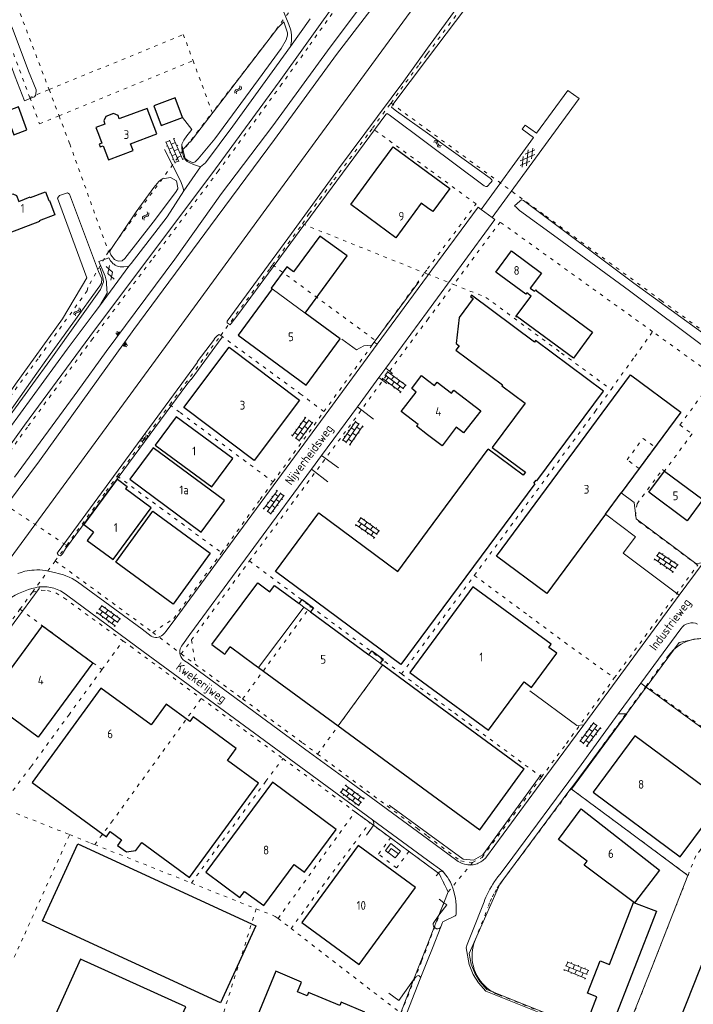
# Model space of a CAD drawing. Header units: metres. Extents: x 64961 to 73789, y 403835 to 410663.
# Tile 71 of 135: x 70883 to 71076, y 404028 to 404309. Entities that reach past the tile are written whole.
import ezdxf

# ---------------------------------------------------------------- set-up
doc = ezdxf.new("R2010")
doc.units = ezdxf.units.M
doc.linetypes.add('PERCEELGRENS', pattern=[2.5, 1, -1.5])
for name, color, linetype, lineweight in [('B-GEO-OG-GEBOUW_bijgebouw-G', 2, 'Continuous', 25), ('B-GEO-OG-GEBOUW_hoofdgebouw-G', 2, 'Continuous', 25), ('B-GEO-OG-GEBOUW_huisnr-T', 6, 'Continuous', 25), ('B-GEO-OG-GEBOUW_overopstal-G', 253, 'Continuous', 0), ('B-GEO-OG-GRENS_perceel-G', 253, 'PERCEELGRENS', 0), ('B-GEO-OG-HEK-G', 253, 'WZE_AFRASTERING', 0), ('B-GEO-OG-KUNSTWERK-G', 253, 'Continuous', 0), ('B-GEO-OG-OVLIJNOBJ-G', 253, 'Continuous', 0), ('B-GEO-OG-RASTER-G', 253, 'WZE_AFRASTERING', 0), ('B-GEO-OG-SLOOT_insteek-G', 253, 'Continuous', 0), ('B-GEO-OG-STRAATNAAM-T', 7, 'Continuous', 35), ('B-GEO-OG-TALUD-S', 253, 'Continuous', 0), ('B-GEO-OG-TUSSENMUUR-G', 253, 'Continuous', 0), ('B-GEO-OG-VERH_gesl-S', 253, 'Continuous', 0), ('B-GEO-OG-VERH_kntgesl-G', 253, 'Continuous', 0), ('B-GEO-OG-VERH_kntopen-G', 253, 'Continuous', 0), ('B-GEO-OG-VERH_knttegelpad-G', 253, 'Continuous', 0), ('B-GEO-OG-VERH_open-S', 253, 'Continuous', 0), ('B-GEO-OG-WATER-S', 253, 'Continuous', 0)]:
    doc.layers.add(name, color=color, linetype=linetype, lineweight=lineweight)
doc.styles.add('isocp', font='isocp.shx')
doc.linetypes.add('WZE_AFRASTERING', pattern='A,9,-1.72,[205,WZE.shx,S=0.155,R=0,X=0,Y=0],-3.28', length=14)

# ---------------------------------------------------------------- blocks, each defined once
blk = doc.blocks.new('S024')
at = {"color": 0}
for p, q in [((0, 1.2), (6.7, 1.2)), ((0, 0), (6.7, 0)), ((0.2, 1.2), (0.2, 0)), ((1.25, 1.5), (1.25, 1.2)), ((1.25, 0), (1.25, -1.2)), ((2.3, 1.2), (2.3, 0)), ((3.35, 1.5), (3.35, 1.2)), ((3.35, 0), (3.35, -1.2)), ((4.4, 1.2), (4.4, 0)), ((5.45, 1.5), (5.45, 1.2)), ((5.45, 0), (5.45, -1.2)), ((6.5, 1.2), (6.5, 0)), ((0, -1.2), (6.7, -1.2)), ((0.2, -1.2), (0.2, -1.5)), ((2.3, -1.2), (2.3, -1.5)), ((4.4, -1.2), (4.4, -1.5)), ((6.5, -1.2), (6.5, -1.5))]:
    blk.add_line(p, q, dxfattribs=at)
blk = doc.blocks.new('S04')
at = {"color": 0}
for p, q in [((0, 0.5), (0.5, 0.5)), ((0, 0.25), (1, 0.25)), ((0, 0), (0.5, 0)), ((0, -0.25), (1, -0.25)), ((0, -0.5), (0.5, -0.5))]:
    blk.add_line(p, q, dxfattribs=at)
blk = doc.blocks.new('S05')
at = {"color": 0}
for p, q in [((0.08, 0.3), (0.38, 0.59)), ((0.11, -0.19), (0.41, 0.09)), ((0.38, 0.59), (0.68, 0.71)), ((0.41, 0.09), (0.71, 0.21)), ((0.68, 0.71), (1.01, 0.62)), ((0.71, 0.21), (1.02, 0.12)), ((1.01, 0.62), (1.33, 0.37)), ((1.02, 0.12), (1.36, -0.12)), ((1.33, 0.37), (1.66, 0.13)), ((1.66, 0.13), (1.97, 0.04)), ((1.97, 0.04), (2.28, 0.16)), ((2.28, 0.16), (2.58, 0.44)), ((1.36, -0.12), (1.68, -0.37)), ((1.68, -0.37), (2, -0.46)), ((2, -0.46), (2.31, -0.33)), ((2.31, -0.33), (2.61, -0.05))]:
    blk.add_line(p, q, dxfattribs=at)
blk = doc.blocks.new('S012')
at = {"color": 0}
for p, q in [((1.18, 2.05), (0, 0)), ((1.18, -2.05), (0, 0)), ((1.4, 0), (0.21, -2.05)), ((1.4, 0), (0.22, 2.05))]:
    blk.add_line(p, q, dxfattribs=at)
blk = doc.blocks.new('S016')
at = {"color": 0, "linetype": 'Continuous'}
for points in [[(0.01, -0.38), (2.65, 1.15)], [(2.65, -1.15), (0.01, 0.38)], [(5.07, -1.15), (1.09, 1.15)], [(1.09, -1.15), (5.07, 1.15)], [(6.16, -0.38), (3.51, 1.15)], [(3.51, -1.15), (6.16, 0.37)]]:
    blk.add_lwpolyline(points, dxfattribs=at)

msp = doc.modelspace()

# ---------------------------------------------------------------- linework, layer by layer
at = {"layer": 'B-GEO-OG-GEBOUW_bijgebouw-G'}
for points in [[(70930.018, 404281.234), (70927.91, 404286.851), (70921.825, 404284.567), (70923.933, 404278.95), (70930.018, 404281.234)], [(70879.365, 404282.874), (70881.82, 404276.282), (70885.55, 404277.671), (70883.095, 404284.263), (70879.365, 404282.874)], [(70910.92, 404154.174), (70921.555, 404168.713), (70937.936, 404156.731), (70927.301, 404142.192), (70910.92, 404154.174)], [(70890.009, 404051.723), (70900.126, 404073.7), (70950.944, 404050.306), (70940.827, 404028.329), (70890.009, 404051.723)], [(71049.333, 404040.291), (71052.009, 404039.249), (71058.908, 404056.962), (71065.395, 404054.435), (71052.652, 404021.717), (71046.158, 404024.249), (71048.411, 404030.026), (71045.699, 404031.083), (71049.333, 404040.291)]]:
    msp.add_lwpolyline(points, dxfattribs=at)
at = {"layer": 'B-GEO-OG-GEBOUW_hoofdgebouw-G'}
for points in [[(70905.954, 404276.446), (70906.909, 404273.901), (70906.171, 404273.624), (70906.482, 404272.797), (70907.324, 404273.113), (70908.808, 404269.159), (70915.865, 404271.808), (70915.153, 404273.704), (70922.609, 404276.503), (70919.859, 404283.829), (70912.082, 404280.909)], [(70912.082, 404280.909), (70911.91, 404280.844), (70911.558, 404281.781), (70910.271, 404282.365), (70908.064, 404281.537), (70907.479, 404280.249), (70907.831, 404279.313), (70905.243, 404278.341), (70905.954, 404276.446)], [(70985.363, 404266.216), (70990.231, 404272.814), (71000, 404265.607)], [(71000, 404255.417), (70998.22, 404256.73), (70990.938, 404246.851), (70978.078, 404256.327), (70985.363, 404266.216)], [(71000, 404265.607), (71006.347, 404260.924), (71001.479, 404254.326), (71000, 404255.417)], [(70876.01, 404254.551), (70879.312, 404255.799), (70878.675, 404257.483), (70879.133, 404258.484), (70881.537, 404259.401), (70882.537, 404258.943), (70883.174, 404257.26), (70886.476, 404258.508), (70886.533, 404258.358), (70890.835, 404259.985), (70891.787, 404257.469), (70891.936, 404257.526), (70893.506, 404253.373), (70889.063, 404251.693), (70889.134, 404251.506), (70878.659, 404247.545), (70877.873, 404249.623)], [(70965.037, 404225.352), (70977.01, 404241.669), (70969.261, 404247.354), (70961.726, 404237.085), (70959.759, 404238.528), (70955.322, 404232.481), (70955.588, 404232.286)], [(71029.381, 404232.457), (71030.59, 404231.568), (71030.91, 404232.003), (71031.079, 404231.878), (71031.002, 404231.774), (71047.171, 404219.878), (71041.678, 404212.422), (71025.524, 404224.322), (71025.435, 404224.201), (71025.266, 404224.326), (71029.586, 404230.191), (71028.379, 404231.079), (71028.119, 404230.726), (71019.559, 404237.031), (71023.998, 404243.076), (71032.558, 404236.775), (71029.381, 404232.457)], [(70955.588, 404232.286), (70945.86, 404219.028), (70965.346, 404204.729), (70975.075, 404217.987), (70965.037, 404225.352)], [(71030.646, 404176.596), (71030.399, 404176.779), (71031.02, 404177.614), (71031.267, 404177.431), (71050.328, 404203.075), (71030.889, 404217.524), (71030.546, 404217.063), (71012.532, 404230.41), (71012.279, 404230.066), (71013.076, 404229.479), (71009.088, 404224.072), (71008.15, 404216.661), (71009.058, 404216.006), (71008.117, 404214.702), (71021.449, 404204.824), (71021.258, 404204.567), (71027.923, 404199.613), (71018.482, 404186.911), (71027.987, 404179.846), (71027.366, 404179.011), (71017.36, 404186.448)], [(70963.403, 404200.43), (70950.451, 404183.223), (70930.351, 404198.353), (70943.303, 404215.559), (70963.403, 404200.43)], [(71000, 404190.583), (70996.858, 404192.995), (70997.284, 404193.55), (70992.519, 404197.207), (70996.797, 404202.78), (70995.483, 404203.788), (70998.312, 404207.474), (71000, 404206.178)], [(71050.842, 404167.909), (71034.113, 404145.257), (71019.691, 404155.907), (71057.968, 404207.734), (71072.372, 404197.061), (71055.3, 404173.945)], [(71000, 404206.178), (71002.034, 404204.617), (71002.785, 404205.595), (71006.881, 404202.451), (71007.555, 404203.328), (71015.207, 404197.454)], [(71015.207, 404197.454), (71010.317, 404191.082), (71008.207, 404192.702), (71004.141, 404187.404), (71000, 404190.583)], [(70928.204, 404195.715), (70922.209, 404187.613), (70938.365, 404175.659), (70944.36, 404183.761), (70928.204, 404195.715)], [(70941.974, 404171.807), (70921.62, 404186.867), (70914.946, 404177.848), (70935.3, 404162.787), (70941.974, 404171.807)], [(71000, 404163.037), (71017.36, 404186.448)], [(71078.656, 404172.054), (71074.189, 404166.023), (71063.226, 404174.144), (71067.693, 404180.175), (71078.656, 404172.054)], [(70904.572, 404162.78), (70901.761, 404164.855), (70911.374, 404177.924), (70914.207, 404175.832), (70913.679, 404175.117)], [(71030.646, 404176.596), (71000, 404135.269)], [(70904.572, 404162.78), (70902.79, 404160.366), (70910.142, 404154.939), (70921.031, 404169.69), (70913.679, 404175.117)], [(71050.842, 404167.909), (71055.3, 404173.945)], [(71000, 404135.269), (70992.357, 404124.962), (70956.564, 404151.503), (70968.969, 404168.232), (70991.476, 404151.542), (71000, 404163.037)], [(70938.413, 404130.668), (70951.479, 404148.291), (70954.951, 404145.733), (70956.272, 404147.513), (70963.286, 404142.361)], [(71029.733, 404118.415), (71036.92, 404128.198), (71034.68, 404129.844), (71035.335, 404130.735), (71012.951, 404147.18), (71000, 404129.551)], [(70963.286, 404142.361), (70964.138, 404143.479), (70967.377, 404141.113), (70966.534, 404139.993)], [(70966.534, 404139.993), (70983.269, 404127.716)], [(70874.752, 404115.352), (70889.991, 404136.027), (70904.392, 404125.413), (70888.735, 404104.17), (70874.334, 404114.785), (70874.752, 404115.352)], [(70938.413, 404130.668), (70942.128, 404127.94), (70942.267, 404128.13)], [(70942.353, 404128.247), (70943.642, 404130.002)], [(70943.642, 404130.002), (70943.664, 404129.986)], [(70943.664, 404129.986), (70950.366, 404125.069)], [(70983.269, 404127.716), (70984.123, 404128.851), (70987.357, 404126.502), (70986.51, 404125.361)], [(71000, 404129.551), (70994.953, 404122.681), (71000, 404118.973)], [(70942.267, 404128.13), (70942.353, 404128.247)], [(70950.366, 404125.069), (70951.675, 404124.109)], [(70951.675, 404124.109), (70974.469, 404107.387)], [(70986.51, 404125.361), (70987.192, 404124.86)], [(70987.192, 404124.86), (71000, 404115.449)], [(71000, 404118.973), (71017.425, 404106.172), (71027.581, 404119.996), (71029.733, 404118.415)], [(70887.008, 404091.278), (70908.257, 404075.712), (70909.338, 404077.19), (70912.582, 404074.817), (70911.443, 404073.259), (70913.977, 404071.401), (70916.689, 404071.812), (70918.365, 404074.105), (70931.983, 404064.129), (70951.695, 404091.006), (70942.801, 404097.491), (70945.336, 404100.968), (70933.078, 404109.952), (70932.121, 404108.654), (70925.341, 404113.613), (70920.992, 404107.676), (70906.688, 404118.167), (70887.008, 404091.278)], [(71000, 404115.449), (71027.667, 404095.12)], [(70974.469, 404107.387), (71000, 404088.657)], [(71047.332, 404088.509), (71072.239, 404069.986), (71084.169, 404086.087), (71059.262, 404104.61), (71047.332, 404088.509)], [(71014.965, 404077.735), (71027.373, 404094.718)], [(71027.373, 404094.718), (71027.667, 404095.12)], [(70936.687, 404065.591), (70946.414, 404058.395), (70947.701, 404060.134), (70953.19, 404056.073), (70961.856, 404067.788), (70964.813, 404065.6), (70973.877, 404077.852), (70955.704, 404091.296), (70936.687, 404065.591)], [(71000, 404088.657), (71014.938, 404077.698)], [(71066.273, 404066.149), (71059.114, 404056.89), (71044.771, 404067.605), (71045.663, 404068.8), (71037.435, 404074.933), (71043.875, 404083.721), (71066.273, 404066.149)], [(71014.938, 404077.698), (71014.953, 404077.719)], [(71014.953, 404077.719), (71014.965, 404077.735)], [(70996.527, 404061.279), (70980.197, 404073.21), (70964.118, 404051.219), (70980.452, 404039.282), (70996.527, 404061.279)], [(71100.668, 404040.424), (71088.902, 404010.653), (71070.046, 404018.106), (71081.819, 404047.895), (71092.808, 404043.539)], [(70918.692, 404000), (70930.942, 404027.127), (70900.847, 404040.718), (70884.486, 404004.495)], [(70951.289, 404024.4), (70958.663, 404021.326), (70959.44, 404023.163), (70963.137, 404021.6), (70963.386, 404021.006), (70965.219, 404020.231), (70965.817, 404020.467), (70971.399, 404018.107), (70972.562, 404020.918), (70979.034, 404018.241), (70982.105, 404025.609), (70975.333, 404028.441), (70974.951, 404027.529), (70966.023, 404031.262), (70965.622, 404030.304), (70962.858, 404031.46), (70964.017, 404034.233), (70956.683, 404037.3), (70951.289, 404024.4)]]:
    msp.add_lwpolyline(points, dxfattribs=at)
at = {"layer": 'B-GEO-OG-GEBOUW_overopstal-G'}
for points in [[(70991.668, 404070.837), (70989.651, 404072.345), (70988.774, 404071.202), (70988.787, 404071.192)], [(70988.787, 404071.192), (70990.785, 404069.684), (70991.668, 404070.837)]]:
    msp.add_lwpolyline(points, dxfattribs=at)
at = {"layer": 'B-GEO-OG-GRENS_perceel-G'}
for points in [[(71000, 404364.707), (70989.369, 404350.395), (70969.226, 404323.202), (70953.783, 404302.387), (70938.502, 404282.613)], [(71000, 404299.492), (71010.193, 404313.148), (71016.746, 404322.189), (71021.723, 404329.24), (71028.956, 404339.094), (71034.181, 404346.227), (71037.605, 404350.934)], [(70997.644, 404346.185), (70977.083, 404317.04), (70965.806, 404301.134), (70958.381, 404290.793), (70940.224, 404265.912), (70921.133, 404240.45), (70904.329, 404218.058), (70885.674, 404192.758), (70872.819, 404174.939)], [(70873.103, 404328.327), (70876.471, 404329.605), (70891.868, 404289.173)], [(70871.233, 404327.617), (70886.348, 404286.901)], [(70891.868, 404289.173), (70930.222, 404304.948)], [(70930.222, 404304.948), (70933.005, 404297.442)], [(70894.717, 404281.694), (70933.005, 404297.442)], [(70933.005, 404297.442), (70938.502, 404282.613)], [(70989.574, 404285.323), (70992.343, 404289.276), (70997.569, 404296.326), (70999.504, 404298.828), (71000, 404299.492)], [(70891.674, 404289.093), (70886.348, 404286.901)], [(70891.674, 404289.093), (70891.868, 404289.173)], [(70891.868, 404289.173), (70894.717, 404281.694)], [(70886.348, 404286.901), (70889.134, 404279.397)], [(70984.25, 404278.129), (70988.941, 404284.59), (70989.574, 404285.323)], [(70989.574, 404285.323), (71000, 404277.716)], [(70894.717, 404281.694), (70889.134, 404279.397)], [(70894.717, 404281.694), (70897.763, 404273.694), (70908.844, 404242.809)], [(70908.844, 404242.809), (70930.954, 404272.844), (70938.502, 404282.613)], [(70964.26, 404250.829), (70966.215, 404253.775), (70973.265, 404263.397), (70983.551, 404277.166), (70984.25, 404278.129)], [(71000, 404266.649), (70984.25, 404278.129)], [(71000, 404277.716), (71033.752, 404253.088), (71066.764, 404228.956), (71111.661, 404196.11), (71111.745, 404196.049)], [(71000, 404237.945), (71013.887, 404256.526), (71000, 404266.649)], [(70955.715, 404239.107), (70964.26, 404250.829)], [(70964.26, 404250.829), (70994.371, 404238.748), (70999.167, 404236.83)], [(71064.334, 404220.025), (71020.774, 404251.328), (71007.494, 404233.501)], [(70908.844, 404242.809), (70907.681, 404241.055), (70902.905, 404232.687), (70902.734, 404231.721), (70888.717, 404212.307), (70874.424, 404192.935)], [(70940.9, 404218.951), (70954.98, 404238.098), (70955.715, 404239.107)], [(70955.715, 404239.107), (70985.14, 404217.529)], [(70985.14, 404217.529), (70985.172, 404217.572), (70999.167, 404236.83)], [(70999.167, 404236.83), (71000, 404237.945)], [(70999.167, 404236.83), (71000, 404236.497)], [(71000, 404236.497), (71007.494, 404233.501)], [(71000, 404223.441), (71007.494, 404233.501)], [(71007.494, 404233.501), (71016.691, 404229.824), (71038.281, 404213.919), (71052.442, 404203.533)], [(70949.103, 404154.518), (70950.644, 404156.62), (70977.415, 404192.624), (70993.6, 404214.85), (71000, 404223.441)], [(70926.348, 404199.163), (70940.9, 404218.951)], [(70940.9, 404218.951), (70963.623, 404202.305), (70970.403, 404197.192)], [(71059.206, 404212.913), (71060.723, 404215.017), (71064.334, 404220.025)], [(71082.289, 404207.122), (71064.334, 404220.025)], [(70970.403, 404197.192), (70985.14, 404217.529)], [(71052.442, 404203.533), (71059.206, 404212.913)], [(71072.148, 404193.391), (71082.289, 404207.122)], [(71013.375, 404150.4), (71047.903, 404197.239), (71052.442, 404203.533)], [(70911.363, 404178.784), (70926.348, 404199.163)], [(70926.348, 404199.163), (70929.286, 404196.921), (70955.868, 404177.134)], [(70955.868, 404177.134), (70970.403, 404197.192)], [(71072.148, 404193.391), (71075.579, 404190.822)], [(71075.579, 404190.822), (71067.693, 404180.175)], [(71060.449, 404180.916), (71057.054, 404183.424), (71061.581, 404189.553), (71064.976, 404187.046), (71060.449, 404180.916)], [(71059.89, 404170.867), (71067.106, 404180.609)], [(71067.693, 404180.175), (71067.106, 404180.609)], [(70896.872, 404158.978), (70908.159, 404174.426), (70911.363, 404178.784)], [(70911.363, 404178.784), (70923.666, 404169.73)], [(70941.14, 404156.871), (70952.208, 404172.083), (70955.868, 404177.134)], [(70872.819, 404174.939), (70896.872, 404158.978)], [(71059.89, 404170.867), (71059.31, 404166.59)], [(70923.666, 404169.73), (70941.14, 404156.871)], [(71077.205, 404153.334), (71059.31, 404166.59)], [(70893.624, 404154.533), (70896.872, 404158.978)], [(70927.493, 404138.115), (70941.14, 404156.871)], [(70887.109, 404145.616), (70893.624, 404154.533)], [(70893.624, 404154.533), (70905.863, 404145.567)], [(70932.57, 404131.967), (70949.103, 404154.518)], [(70949.103, 404154.518), (70966.588, 404141.543)], [(71053.381, 404121.092), (71054.709, 404122.904), (71077.205, 404153.334)], [(71000, 404132.287), (71013.375, 404150.4)], [(71013.375, 404150.4), (71029.088, 404138.782), (71039.162, 404131.283), (71053.381, 404121.092)], [(70883.549, 404140.743), (70887.109, 404145.616)], [(70887.109, 404145.616), (70889.787, 404146.139), (70891.442, 404146.052), (70893.761, 404145.407), (70896.114, 404143.965), (70912.982, 404131.707)], [(70905.863, 404145.567), (70921.504, 404134.108)], [(70857.551, 404105.227), (70868.242, 404119.792), (70883.549, 404140.743)], [(70883.549, 404140.743), (70889.991, 404136.027), (70904.392, 404125.413), (70906.968, 404123.495)], [(70947.167, 404115.103), (70966.588, 404141.543)], [(70966.588, 404141.543), (70987.851, 404125.766)], [(70921.504, 404134.108), (70927.493, 404138.115)], [(70921.504, 404134.108), (70923.509, 404132.639)], [(70906.968, 404123.495), (70912.982, 404131.707)], [(70912.982, 404131.707), (70915.203, 404130.093), (70935.362, 404115.244)], [(70923.509, 404132.639), (70929.626, 404127.951)], [(70929.626, 404127.951), (70932.57, 404131.967)], [(70932.58, 404131.903), (70932.57, 404131.967)], [(70932.58, 404131.903), (70933.65, 404125.003)], [(70992.588, 404122.25), (71000, 404132.287)], [(71082.817, 404131.638), (71081.894, 404131.944), (71080.949, 404132.175), (71079.989, 404132.328), (71079.019, 404132.403), (71078.047, 404132.4), (71077.078, 404132.318), (71076.119, 404132.159), (71075.175, 404131.922), (71074.254, 404131.61), (71073.362, 404131.224), (71072.503, 404130.768), (71071.684, 404130.243), (71070.91, 404129.655), (71070.186, 404129.005), (71069.517, 404128.299), (71068.907, 404127.542)], [(70929.626, 404127.951), (70933.65, 404125.003)], [(70968.611, 404099.341), (70987.851, 404125.766)], [(70987.851, 404125.766), (70992.588, 404122.25)], [(71068.907, 404127.542), (71062.505, 404118.79)], [(70878.492, 404084.985), (70886.707, 404095.772), (70897.465, 404110.517), (70906.968, 404123.495)], [(70933.65, 404125.003), (70947.167, 404115.103)], [(70992.588, 404122.25), (70997.911, 404118.3), (71000, 404116.763)], [(71032.586, 404092.79), (71039.675, 404102.38), (71053.381, 404121.092)], [(71062.505, 404118.79), (71041.036, 404089.44)], [(71094.684, 404095.246), (71062.505, 404118.79)], [(70904.897, 404073.494), (70909.719, 404079.888), (70935.362, 404115.244)], [(70935.362, 404115.244), (70957.47, 404098.96), (70958.7, 404098.054)], [(70947.167, 404115.103), (70964.291, 404102.56), (70968.611, 404099.341)], [(71000, 404116.763), (71007.814, 404111.014)], [(71007.814, 404111.014), (71032.586, 404092.79)], [(70932.551, 404062.508), (70953.795, 404091.609), (70958.7, 404098.054)], [(70958.7, 404098.054), (70978.51, 404083.467), (70979.315, 404082.874)], [(70968.611, 404099.341), (70988.488, 404084.53)], [(71012.871, 404068.346), (71015.629, 404069.851), (71032.586, 404092.79)], [(71021.311, 404063.044), (71041.036, 404089.44)], [(71041.036, 404089.44), (71074.443, 404064.687)], [(70877.91, 404084.22), (70897.731, 404076.342)], [(70988.488, 404084.53), (70997.049, 404078.151), (71000, 404075.933)], [(70957.279, 404052.389), (70979.315, 404082.874)], [(70979.315, 404082.874), (70983.497, 404079.794)], [(70960.992, 404049.526), (70983.497, 404079.794)], [(70983.497, 404079.794), (70989.466, 404075.399)], [(70884.897, 404047.922), (70897.731, 404076.342)], [(70897.731, 404076.342), (70903.799, 404073.93), (70904.897, 404073.494)], [(70994.691, 404071.552), (70991.164, 404066.849), (70985.98, 404070.788), (70989.466, 404075.399)], [(71000, 404075.933), (71009.441, 404068.836), (71012.871, 404068.346)], [(70904.897, 404073.494), (70932.551, 404062.508)], [(70994.691, 404071.552), (71000, 404067.642)], [(71074.443, 404064.687), (71076.668, 404070.344)], [(71000, 404067.642), (71003.368, 404065.162), (71005.884, 404059.998)], [(71005.884, 404059.998), (71012.871, 404068.346)], [(71055.556, 404016.661), (71072.653, 404060.146), (71074.443, 404064.687)], [(70932.551, 404062.508), (70951.06, 404055.154)], [(71021.311, 404063.044), (71020.467, 404061.882), (71019.688, 404060.675), (71018.976, 404059.428), (71018.333, 404058.143), (71017.761, 404056.826), (71017.262, 404055.479)], [(71000, 404044.555), (71005.884, 404059.998)], [(71013.596, 404046.17), (71017.262, 404055.479)], [(70951.06, 404055.154), (70938.763, 404016.042)], [(70951.06, 404055.154), (70956.488, 404052.999), (70957.279, 404052.389)], [(70957.279, 404052.389), (70960.992, 404049.526)], [(70881.92, 404041.333), (70884.897, 404047.922)], [(70960.992, 404049.526), (70984.694, 404031.245)], [(70992.407, 404025.296), (70998.33, 404040.172), (71000, 404044.555)], [(71013.596, 404046.17), (71013.277, 404045.28), (71013.029, 404044.367), (71012.855, 404043.438)], [(71012.855, 404043.438), (71012.755, 404042.499), (71012.729, 404041.555), (71012.778, 404040.612), (71012.902, 404039.675), (71013.099, 404038.752), (71013.369, 404037.847), (71013.71, 404036.966), (71014.119, 404036.115), (71014.595, 404035.299), (71015.133, 404034.523), (71015.731, 404033.792), (71016.386, 404033.111), (71017.092, 404032.484), (71017.846, 404031.915), (71018.642, 404031.407)], [(70984.694, 404031.245), (70992.407, 404025.296)], [(71018.642, 404031.407), (71019.454, 404030.974), (71020.297, 404030.605)], [(71020.297, 404030.605), (71036.107, 404024.283), (71055.556, 404016.661)]]:
    msp.add_lwpolyline(points, dxfattribs=at)
at = {"layer": 'B-GEO-OG-HEK-G'}
for points in [[(70997.495, 404234.313), (70984.755, 404217.052)], [(70984.755, 404217.052), (70984.135, 404216.213)], [(71077.449, 404071.243), (71094.625, 404095.194), (71113.01, 404120.281), (71094.533, 404127.486), (71083.413, 404131.774), (71081.252, 404132.317), (71078.891, 404132.413), (71076.531, 404132.217), (71074.222, 404131.743), (71071.893, 404131.191), (71062.522, 404118.515)], [(71062.522, 404118.515), (71056.868, 404110.868)], [(71056.868, 404110.868), (71040.995, 404089.448)]]:
    msp.add_lwpolyline(points, dxfattribs=at)
at = {"layer": 'B-GEO-OG-KUNSTWERK-G'}
for points in [[(70929.912, 404273.026), (70930.13, 404272.08)], [(70930.13, 404272.08), (70930.725, 404269.494), (70931.477, 404268.885), (70933.051, 404268.286)], [(70924.872, 404263.812), (70926.517, 404264.059), (70928.231, 404263.081), (70928.648, 404261.136)]]:
    msp.add_lwpolyline(points, dxfattribs=at)
at = {"layer": 'B-GEO-OG-OVLIJNOBJ-G'}
for points in [[(70879.985, 404170.851), (70889.164, 404183.091), (70898.398, 404196.011), (70916.095, 404220.616), (70938.028, 404250.256), (70956.238, 404274.933), (70974.002, 404299.186), (70992.647, 404323.59)], [(70866.665, 404136.013), (70868.657, 404138.841), (70926.173, 404217.268), (70953.049, 404253.973), (71000, 404318.144)], [(70984.83, 404318.255), (70972.218, 404301.283), (70955.767, 404278.831), (70941.114, 404259.548), (70927.772, 404240.771), (70908.166, 404214.356), (70900.065, 404203.16), (70882.027, 404178.443)], [(70892.844, 404212.818), (70906.522, 404232.114), (70907.431, 404234.243), (70907.246, 404235.564), (70906.422, 404238.158)], [(70886.473, 404204.096), (70892.844, 404212.818)], [(70886.473, 404204.096), (70885.82, 404203.13), (70837.006, 404136.064), (70836.025, 404134.695)]]:
    msp.add_lwpolyline(points, dxfattribs=at)
at = {"layer": 'B-GEO-OG-RASTER-G'}
for points in [[(70975.528, 404217.886), (70979.731, 404214.863), (70981.832, 404215.963), (70984.135, 404216.213)], [(71000, 404076.741), (71010.209, 404069.305), (71013.162, 404069.046), (71015.783, 404070.581), (71032.45, 404093.5)], [(71040.995, 404089.448), (71040.956, 404089.477), (71020.631, 404062.201), (71011.864, 404042.408), (71012.474, 404039.36), (71013.519, 404036.764), (71014.958, 404034.356), (71016.974, 404032.097), (71036.665, 404024.243), (71055.553, 404016.875), (71064.467, 404039.302), (71074.383, 404064.703), (71055.056, 404079.067), (71041.12, 404089.356)], [(71041.12, 404089.356), (71040.995, 404089.448)], [(70978.51, 404083.467), (70984.562, 404079.01)], [(70989.022, 404084.737), (71000, 404076.741)], [(70984.562, 404079.01), (71000, 404067.642)], [(71000, 404067.642), (71003.104, 404065.356)], [(71003.104, 404065.356), (71003.368, 404065.162), (71005.884, 404059.998), (71004.675, 404056.906)], [(71004.675, 404056.906), (71003.261, 404053.289)], [(71003.261, 404053.289), (71001.94, 404049.912)], [(71001.94, 404049.912), (71000, 404044.95)], [(71000, 404044.95), (70996.038, 404034.817)], [(70996.038, 404034.817), (70992.485, 404025.73)]]:
    msp.add_lwpolyline(points, dxfattribs=at)
at = {"layer": 'B-GEO-OG-SLOOT_insteek-G'}
for points in [[(71000, 404298.047), (71010.667, 404312.134), (71023.093, 404329.683), (71056.399, 404375.289), (71109.022, 404447.283), (71107.648, 404448.175), (71086.601, 404419.154), (71059.194, 404382.122), (71029.432, 404341.008), (71012.567, 404318.387), (71000, 404300.992)], [(70882.184, 404292.83), (70884.825, 404285.976), (70886.165, 404286.561), (70887.71, 404287.142), (70888.119, 404287.705), (70888.174, 404289.108), (70885.942, 404294.412), (70881.555, 404306.204), (70875.424, 404320.934), (70868.078, 404341.645), (70857.617, 404368.89), (70847.117, 404397.228), (70835.763, 404428.179), (70835.252, 404429.041), (70834.544, 404429.148), (70832.966, 404428.743), (70832.3, 404428.143), (70832.005, 404426.597), (70843.359, 404395.646), (70853.859, 404367.308), (70864.32, 404340.063), (70871.666, 404319.352), (70877.797, 404304.622), (70882.184, 404292.83)], [(70933.051, 404268.286), (70933.596, 404268.55), (70934.435, 404269.382), (70939.243, 404275.132), (70951.726, 404292.042), (70958.14, 404300.879), (70959.625, 404303.43), (70960.01, 404304.71), (70959.955, 404305.443), (70958.965, 404308.542), (70958.242, 404307.872), (70957.204, 404306.783), (70932.133, 404274.212), (70932.105, 404274.243), (70930.676, 404272.655), (70930.13, 404272.08)], [(71000, 404300.992), (70993.2, 404291.58), (70974.603, 404266.503), (70961.12, 404248.069), (70942.716, 404223.054), (70942.759, 404222.542), (70943.572, 404222.029), (70943.866, 404222.318), (70945.785, 404224.796), (70964.651, 404250.497), (70964.943, 404250.756), (70988.135, 404282.04), (70988.486, 404282.325), (70988.999, 404281.943)], [(70990.254, 404283.643), (70989.742, 404284.158), (70990.095, 404284.966), (71000, 404298.047)], [(71000, 404276.696), (70991.147, 404283.043), (70990.254, 404283.643)], [(70988.999, 404281.943), (71000, 404273.747)], [(71000, 404273.747), (71016.235, 404261.651), (71016.691, 404261.479), (71017.054, 404261.473), (71018.126, 404262.647), (71018.443, 404263.094), (71018.401, 404263.359), (71017.892, 404263.868), (71000, 404276.696)], [(70924.872, 404263.812), (70924.678, 404263.915), (70923.843, 404263.414), (70923.235, 404262.941), (70921.807, 404261.25), (70916.739, 404254.307), (70909.291, 404243.174), (70909.227, 404242.713), (70909.52, 404241.968), (70910.594, 404240.665), (70911.616, 404240.148), (70912.749, 404240.262), (70913.526, 404240.912), (70921.597, 404251.27), (70928.021, 404259.788), (70928.621, 404260.859), (70928.648, 404261.136)], [(70890.964, 404211.778), (70906.318, 404233.115), (70906.874, 404233.912), (70906.958, 404235.115), (70905.959, 404237.195), (70897.739, 404259.347), (70897.146, 404259.722), (70894.862, 404258.917), (70894.299, 404258.181), (70902.627, 404235.413), (70895.694, 404223.728), (70882.289, 404205.064), (70872.825, 404191.626), (70872.647, 404190.151), (70873.032, 404189.378), (70873.734, 404188.956), (70874.753, 404189.507)], [(71102.722, 404202.239), (71058.952, 404233.924), (71028.527, 404256.615), (71027.476, 404257.549), (71026.846, 404257.732), (71026.358, 404257.353), (71024.839, 404256.001), (71025.293, 404255.552), (71026.304, 404254.664), (71037.065, 404246.836), (71057.758, 404231.651), (71079.757, 404215.182), (71088.078, 404208.813)], [(70894.22, 404156.711), (70894.227, 404156.58), (70894.526, 404156.213), (70894.763, 404156.039), (70895.111, 404156.019), (70895.653, 404156.584), (70896.519, 404157.959), (70931.184, 404204.899), (70932.406, 404206.399), (70932.42, 404206.384), (70941.286, 404218.482), (70941.308, 404218.611), (70940.441, 404219.215), (70939.962, 404218.981), (70939.072, 404217.941), (70939.086, 404217.926), (70934.209, 404211.387), (70934.237, 404211.355), (70894.462, 404157.119), (70894.22, 404156.711)], [(70875.241, 404189.895), (70876.911, 404192.127), (70888.395, 404208.2), (70890.964, 404211.778)]]:
    msp.add_lwpolyline(points, dxfattribs=at)
at = {"layer": 'B-GEO-OG-TUSSENMUUR-G'}
for points in [[(70955.588, 404232.286), (70965.037, 404225.352)], [(70963.569, 404139.927), (70951.675, 404124.109)], [(70963.286, 404142.361), (70964.651, 404141.366)], [(70964.651, 404141.366), (70963.569, 404139.927)], [(70966.534, 404139.993), (70964.651, 404141.366)], [(70983.269, 404127.716), (70986.51, 404125.361)], [(70974.488, 404107.413), (70987.037, 404124.648)], [(70987.037, 404124.648), (70987.192, 404124.86)], [(70974.469, 404107.387), (70974.488, 404107.413)]]:
    msp.add_lwpolyline(points, dxfattribs=at)
at = {"layer": 'B-GEO-OG-VERH_kntgesl-G'}
for points in [[(70796.989, 404066.191), (70800.041, 404071.611), (70806.27, 404080.823), (70813.449, 404091.728), (70822.472, 404105.147), (70837.431, 404127.637), (70853.358, 404149.577), (70869.397, 404171.904), (70884.858, 404193.337), (70903.496, 404218.614), (70939.425, 404266.513), (70957.573, 404291.383), (70965.014, 404301.745), (70976.267, 404317.618), (70979.092, 404321.67), (70991.749, 404339.358)], [(70960.815, 404301.478), (70966.499, 404309.368)], [(70935.115, 404267.1), (70936.542, 404268.238), (70944.396, 404278.692), (70960.815, 404301.478)], [(71015.295, 404254.975), (71030.265, 404275.481), (71027.058, 404277.848), (71027.932, 404279.057), (71031.146, 404276.691), (71040.098, 404288.963), (71043.29, 404286.612), (71034.505, 404274.53), (71018.511, 404252.627)], [(70930.352, 404260.222), (70935.115, 404267.1)], [(70930.352, 404260.222), (70925.581, 404252.872), (70915.276, 404239.548), (70914.656, 404238.709)], [(71015.295, 404254.975), (71018.511, 404252.627)], [(70911.113, 404238.88), (70910.769, 404239.057), (70910.444, 404239.266), (70910.213, 404239.444), (70910.023, 404239.613), (70909.86, 404239.775), (70909.706, 404239.946), (70909.57, 404240.118), (70909.442, 404240.297), (70908.962, 404241.167), (70906.121, 404240.046), (70907.625, 404236.566)], [(70914.656, 404238.709), (70906.224, 404227.297)], [(70914.656, 404238.709), (70913.259, 404238.55), (70912.883, 404238.522), (70912.507, 404238.53)], [(70906.224, 404227.297), (70908.447, 404231.054), (70908.297, 404233.623)], [(70793.878, 404067.675), (70796.694, 404072.11), (70810.62, 404092.973), (70824.824, 404114.349), (70838.752, 404134.663), (70850.454, 404150.814), (70854.621, 404156.745), (70858.431, 404161.98), (70864.245, 404170.123), (70880.369, 404192.201), (70897.072, 404214.987), (70904.774, 404225.334), (70906.224, 404227.297)]]:
    msp.add_lwpolyline(points, dxfattribs=at)
for points in [[(70911.113, 404238.88, 0.0904491), (70912.507, 404238.53)], [(70908.297, 404233.623, 0.0952196), (70907.625, 404236.566)]]:
    msp.add_lwpolyline(points, format="xyb", dxfattribs=at)
at = {"layer": 'B-GEO-OG-VERH_kntopen-G'}
for points in [[(70945.517, 404344.227), (70960.376, 404307.791), (70960.935, 404306.144), (70961.137, 404304.866), (70961.131, 404303.019), (70960.815, 404301.478)], [(70930.018, 404281.235), (70932.645, 404277.776), (70931.943, 404276.958), (70931.202, 404275.968), (70930.374, 404274.736), (70929.844, 404273.632), (70929.755, 404273.114), (70929.785, 404272.617), (70929.9, 404271.592), (70930.305, 404270.055), (70930.879, 404269.164), (70931.331, 404268.686), (70931.921, 404268.332), (70933.095, 404267.754), (70935.115, 404267.1)], [(70930.352, 404260.222), (70930.07, 404261.267), (70929.469, 404262.932), (70924.862, 404272.031)], [(71001.268, 404237.662), (71014.452, 404255.591), (71015.295, 404254.975)], [(71018.511, 404252.627), (71019.275, 404252.069), (71000, 404225.838)], [(70985.644, 404216.457), (71000, 404235.941)], [(71000, 404235.941), (71001.268, 404237.662)], [(71000, 404225.838), (70988.059, 404209.588)], [(70985.644, 404216.457), (70970.741, 404196.161), (70942.367, 404157.641), (70927.581, 404137.545), (70925.252, 404134.343), (70924.985, 404133.987), (70924.678, 404133.665), (70924.335, 404133.383), (70923.96, 404133.143), (70923.552, 404132.941), (70923.127, 404132.778)], [(70984.755, 404217.052), (70985.644, 404216.457)], [(70986.075, 404206.892), (70988.059, 404209.588)], [(70988.059, 404209.588), (70990.026, 404208.111)], [(70979.967, 404198.593), (70986.075, 404206.892)], [(70988.385, 404205.214), (70986.075, 404206.892)], [(70969.735, 404184.674), (70979.967, 404198.593)], [(70984.614, 404195.023), (70979.967, 404198.593)], [(70966.854, 404180.751), (70969.735, 404184.674)], [(70974.597, 404181.091), (70969.735, 404184.674)], [(70966.854, 404180.751), (70946.637, 404153.29), (70932.126, 404133.534), (70929.977, 404130.542)], [(70971.534, 404177.176), (70966.854, 404180.751)], [(71078.747, 404153.986), (71076.68, 404153.791), (71059.659, 404166.552), (71059.099, 404171.196), (71055.3, 404173.945)], [(71050.842, 404167.909), (71059.433, 404161.429), (71055.946, 404156.758), (71071.904, 404144.709)], [(71071.904, 404144.709), (71078.747, 404153.986)], [(70882.915, 404150.935), (70883.92, 404151.276), (70884.942, 404151.563), (70885.587, 404151.706), (70886.239, 404151.811), (70886.895, 404151.883), (70887.554, 404151.93), (70888.375, 404151.955), (70889.196, 404151.945), (70890.016, 404151.897), (70890.832, 404151.807), (70893.762, 404151.117), (70894.501, 404150.957), (70895.232, 404150.762), (70895.954, 404150.538), (70896.669, 404150.292), (70897.597, 404149.918), (70898.496, 404149.477), (70899.236, 404149.042), (70899.943, 404148.556), (70918.429, 404135), (70921.009, 404133.079), (70921.389, 404132.874), (70921.798, 404132.734), (70922.225, 404132.666)], [(70798.177, 404054.747), (70803.752, 404060.464), (70808.45, 404065.572), (70861.467, 404123.917), (70873.918, 404137.668), (70877.36, 404141.498), (70877.642, 404141.789), (70877.939, 404142.065), (70878.774, 404142.65), (70882.172, 404144.727), (70883.096, 404145.206), (70884.043, 404145.637), (70885.01, 404146.021), (70885.994, 404146.358), (70886.924, 404146.637), (70887.861, 404146.89), (70888.426, 404147.014), (70888.997, 404147.102)], [(70874.752, 404115.352), (70870.678, 404118.159), (70876.471, 404125.46), (70874.611, 404127.242), (70889.055, 404146.697), (70888.997, 404147.102)], [(70889.784, 404147.16), (70888.997, 404147.102)], [(70984.26, 404080.589), (70972.736, 404089.076), (70947.659, 404107.441), (70918.793, 404128.69), (70897.202, 404144.526)], [(71044.673, 404107.753), (71071.904, 404144.709)], [(71072.4, 404135.177), (71060.977, 404119.648)], [(71000, 404075.102), (70976.745, 404092.167), (70966.317, 404099.802), (70931.245, 404125.568), (70931.003, 404125.722)], [(71044.673, 404107.753), (71042.707, 404107.495), (71029.203, 404117.447)], [(71060.977, 404119.648), (71054.504, 404110.816)], [(71060.977, 404119.648), (71062.522, 404118.515)], [(71062.522, 404118.515), (71094.41, 404095.14)], [(71054.504, 404110.816), (71043.869, 404096.304), (71022.475, 404067.325), (71020.648, 404064.914), (71020.13, 404064.264), (71019.435, 404063.318), (71019.154, 404062.919), (71018.698, 404062.224), (71018.249, 404061.492), (71017.824, 404060.745), (71017.421, 404059.987), (71017.038, 404059.218), (71016.69, 404058.469), (71016.388, 404057.765), (71016.146, 404057.163), (71015.775, 404056.167), (71013.01, 404049.27), (71011.285, 404045.003), (71011.003, 404044.006), (71011.932, 404039.22), (71013.067, 404036.431), (71014.617, 404033.989), (71016.673, 404031.586), (71035.244, 404024.221)], [(71041.12, 404089.356), (71050.663, 404102.311), (71056.936, 404110.868), (71056.868, 404110.868)], [(71056.868, 404110.868), (71054.504, 404110.816)], [(71016.874, 404070.024), (71033.57, 404092.675), (71044.673, 404107.753)], [(71000, 404069.062), (70984.26, 404080.589)], [(70984.26, 404080.589), (70984.479, 404080.313), (70984.586, 404079.964), (70984.63, 404079.534)], [(70982.549, 404076.231), (70984.44, 404078.815), (70984.562, 404079.01)], [(71008.404, 404068.935), (71000, 404075.102)], [(71004.408, 404065.776), (71004.433, 404065.815), (71000, 404069.062)], [(71009.861, 404068.119), (71010.539, 404067.898), (71011.007, 404067.791), (71011.482, 404067.72)], [(71003.104, 404065.356), (71002.518, 404064.533)], [(71004.408, 404065.776), (71004.186, 404065.854), (71004.024, 404065.877), (71003.86, 404065.875), (71003.698, 404065.847), (71003.57, 404065.802), (71003.451, 404065.737), (71003.248, 404065.559), (71003.104, 404065.356)], [(71004.574, 404051.564), (71007.864, 404053.129), (71007.998, 404053.222), (71008.1, 404053.35), (71008.161, 404053.501), (71008.176, 404053.664), (71008.187, 404055.184), (71008.169, 404056.194), (71008.09, 404057.202), (71007.952, 404058.204), (71007.759, 404059.196), (71007.528, 404060.11), (71007.247, 404061.01), (71006.96, 404061.769), (71006.522, 404062.75), (71006.123, 404063.494), (71005.676, 404064.211), (71005.187, 404064.9), (71004.659, 404065.559), (71004.518, 404065.704), (71004.408, 404065.776)], [(71004.675, 404056.906), (71005.477, 404056.32), (71003.261, 404053.289)], [(71003.326, 404057.893), (71004.675, 404056.906)], [(71003.261, 404053.289), (71001.78, 404051.264)], [(71000, 404040.365), (71001.412, 404043.896), (71003.825, 404050.035)], [(71002.561, 404049.466), (71001.94, 404049.912)], [(71004.309, 404051.258), (71003.825, 404050.035)], [(70997.923, 404035.172), (71000, 404040.365)], [(70996.038, 404034.817), (70996.648, 404035.654)], [(70996.038, 404034.817), (70991.783, 404028.976), (70988.916, 404031.077)], [(70997.923, 404035.172), (70993.293, 404023.44), (70993.266, 404023.219), (70993.283, 404022.998)]]:
    msp.add_lwpolyline(points, dxfattribs=at)
for points in [[(70889.784, 404147.16, -0.0433487), (70891.791, 404147.045)], [(70891.791, 404147.045, -0.048631), (70893.742, 404146.562)], [(70893.742, 404146.562, -0.0479274), (70895.57, 404145.71)], [(70895.57, 404145.71, -0.0476228), (70897.202, 404144.526)], [(71077.195, 404136.502, 0.3611443), (71072.4, 404135.177)], [(70922.225, 404132.666, 0.0974354), (70923.127, 404132.778)], [(70929.977, 404130.542, 0.2891482), (70929.495, 404127.27)], [(70929.495, 404127.27, 0.1799687), (70931.003, 404125.722)], [(70984.63, 404079.534, -0.1525789), (70984.562, 404079.01)], [(71015.815, 404068.954, 0.0624714), (71016.874, 404070.024)], [(71008.404, 404068.935, 0.0699701), (71009.861, 404068.119)], [(71011.482, 404067.72, 0.0670928), (71013.032, 404067.754)], [(71013.032, 404067.754, 0.0638516), (71014.522, 404068.185)], [(71014.522, 404068.185, 0.0640683), (71015.815, 404068.954)], [(71001.78, 404051.264, 0.3979576), (71001.94, 404049.912)], [(71002.561, 404049.466, 0.3868294), (71003.825, 404050.035)], [(71004.309, 404051.258, -0.2049788), (71004.574, 404051.564)], [(70997.284, 404036.116, 0.1949121), (70996.648, 404035.654)], [(70997.903, 404035.732, 0.2003781), (70997.284, 404036.116)], [(70997.923, 404035.172, 0.1500642), (70997.903, 404035.732)]]:
    msp.add_lwpolyline(points, format="xyb", dxfattribs=at)
at = {"layer": 'B-GEO-OG-VERH_knttegelpad-G'}
msp.add_lwpolyline([(70988.787, 404071.192), (70988.773, 404071.177), (70987.97, 404071.771), (70989.477, 404073.766), (70992.297, 404071.657), (70991.668, 404070.837)], dxfattribs=at)

# ---------------------------------------------------------------- block references
at = {"layer": 'B-GEO-OG-TALUD-S'}
for p, rotation in [((70911.871, 404219.307), 143.225881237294), ((70913.332, 404216.508), 322.9652372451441)]:
    msp.add_blockref('S04', p, dxfattribs=dict(at, rotation=rotation))
at = {"layer": 'B-GEO-OG-VERH_gesl-S'}
for name, p, rotation in [('S016', (71026.747, 404267.236), 53.86315509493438), ('S012', (70908.657, 404236.6), 19.44956876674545)]:
    msp.add_blockref(name, p, dxfattribs=dict(at, rotation=rotation))
at = {"layer": 'B-GEO-OG-VERH_open-S'}
for p, rotation in [((70928.986, 404268.634), 113.4620002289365), ((70987.785, 404207.676), 323.4165788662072), ((70966.221, 404194.884), 233.8631550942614), ((70976.686, 404188.285), 55.18164551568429), ((70958.085, 404173.985), 233.8631550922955), ((70980.129, 404165.941), 325.0220677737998), ((71065.41, 404156.091), 325.8809371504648), ((70906.114, 404140.842), 323.9894745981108), ((71044.508, 404102.254), 53.49671701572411), ((70981.145, 404085.543), 143.7030410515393), ((71039.45, 404038.906), 337.9220583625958)]:
    msp.add_blockref('S024', p, dxfattribs=dict(at, rotation=rotation))
at = {"layer": 'B-GEO-OG-WATER-S'}
for p, rotation in [((70945.168, 404287.959), 53.62293247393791), ((71001.701, 404274.393), 323.2562033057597), ((70918.787, 404251.885), 55.02206777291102), ((70899.171, 404224.555), 51.94903162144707), ((70919.746, 404190.654), 234.7686426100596)]:
    msp.add_blockref('S05', p, dxfattribs=dict(at, rotation=rotation))

# ---------------------------------------------------------------- texts
at = {"layer": 'B-GEO-OG-GEBOUW_huisnr-T', "style": 'isocp'}
for s, p in [('3', (70913.176, 404275.085)), ('1', (70883.736, 404254.033)), ('9', (70991.699, 404251.762)), ('8', (71024.602, 404236.27)), ('5', (70960.159, 404217.308)), ('3', (70946.348, 404197.767)), ('4', (71002.233, 404195.957)), ('1', (70932.751, 404184.673)), ('3', (71044.66, 404173.753)), ('1a', (70929.094, 404173.585)), ('5', (71070.05, 404171.882)), ('1', (70910.346, 404162.826)), ('5', (70969.38, 404125.185)), ('1', (71014.808, 404125.797)), ('4', (70888.644, 404119.228)), ('6', (70908.493, 404103.874)), ('8', (71060.194, 404089.465)), ('8', (70953.029, 404070.679)), ('6', (71051.585, 404069.692)), ('10', (70979.74, 404054.87))]:
    msp.add_text(s, height=2.5, dxfattribs=at).set_placement(p)
at = {"layer": 'B-GEO-OG-STRAATNAAM-T', "style": 'isocp'}
for s, rotation, p in [('Nijverheidsweg', 53.33641, (70961.048, 404175.982)), ('Industrieweg', 53.46261, (71065.177, 404128.72)), ('Kwekerijweg', 323.62293, (70927.872, 404123.736))]:
    msp.add_text(s, height=2.5, rotation=rotation, dxfattribs=at).set_placement(p)

doc.saveas('drawing.dxf')
